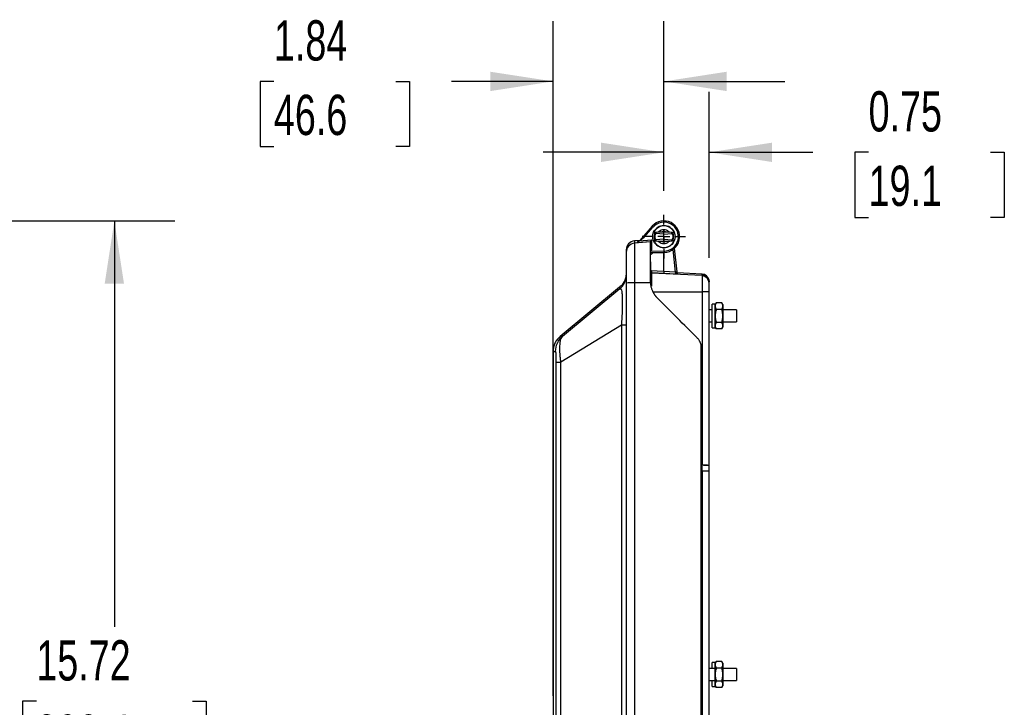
# Model space of a CAD drawing. Header units: inches. Extents: x 2 to 86, y 2 to 66.
# Tile 8 of 36: x 33.5 to 49.8, y 26.1 to 37.5. Entities that reach past the tile are written whole.
import ezdxf

# ---------------------------------------------------------------- set-up
doc = ezdxf.new("R2010")
doc.units = ezdxf.units.IN
doc.header["$LTSCALE"] = 8
doc.header["$MEASUREMENT"] = 0
doc.linetypes.add('CENTERX2', pattern=[0.8, 0.5, -0.1, 0.1, -0.1])
doc.layers.add('CENTER', color=40, linetype='CENTERX2')
doc.layers.add('DIMENSIONS', color=140, linetype='Continuous', lineweight=25)
doc.styles.add('SLDTEXTSTYLE0', font='TXT', dxfattribs={"width": 0.7})
doc.dimstyles.new('SLDDIMSTYLE0', dxfattribs={"dimtxt": 0.679688, "dimasz": 1.04, "dimexe": 0, "dimexo": 0.0625, "dimgap": 0.169922, "dimtad": 0, "dimtih": 1, "dimtoh": 1, "dimrnd": 1e-09, "dimzin": 12, "dimdsep": 46, "dimtxsty": 'SLDTEXTSTYLE0', "dimsah": 1, "dimcen": 0.09, "dimadec": 0, "dimazin": 3, "dimtfac": 1, "dimtofl": 0, "dimtmove": 0, "dimatfit": 3, "dimfxl": 0, "dimfrac": 2, "dimtolj": 1, "dimtzin": 12, "dimarcsym": 0})
doc.dimstyles.new('SLDDIMSTYLE1', dxfattribs={"dimtxt": 0.679688, "dimasz": 1.04, "dimexe": 0, "dimexo": 0.0625, "dimgap": 0.169922, "dimtad": 0, "dimtih": 1, "dimtoh": 1, "dimrnd": 1e-09, "dimdsep": 46, "dimtxsty": 'SLDTEXTSTYLE0', "dimsah": 1, "dimcen": 0.09, "dimadec": 0, "dimazin": 2, "dimtfac": 1, "dimtmove": 0, "dimatfit": 0, "dimfxl": 0, "dimfrac": 2, "dimtolj": 1, "dimtzin": 12, "dimarcsym": 0})
doc.dimstyles.new('SLDDIMSTYLE3', dxfattribs={"dimtxt": 0.679688, "dimasz": 1.04, "dimexe": 0, "dimexo": 0.0625, "dimgap": 0.169922, "dimtad": 0, "dimtih": 1, "dimtoh": 1, "dimrnd": 1e-09, "dimzin": 12, "dimdsep": 46, "dimtxsty": 'SLDTEXTSTYLE0', "dimsah": 1, "dimcen": 0.09, "dimadec": 0, "dimazin": 3, "dimtfac": 1, "dimtmove": 0, "dimatfit": 0, "dimfxl": 0, "dimfrac": 2, "dimtolj": 1, "dimtzin": 12, "dimarcsym": 0})

# ---------------------------------------------------------------- blocks, each defined once
blk = doc.blocks.new('_D_5')
at = {"layer": 'DIMENSIONS'}
for p, q in [((26.891, 34.136), (36.086, 34.136)), ((35.086, 34.136), (35.086, 27.415)), ((33.794, 26.183), (33.566, 26.183)), ((33.566, 26.183), (33.566, 25.103)), ((36.379, 26.183), (36.607, 26.183)), ((36.607, 26.183), (36.607, 25.103)), ((33.566, 25.103), (33.794, 25.103)), ((35.086, 18.412), (35.086, 24.95)), ((36.607, 25.103), (36.379, 25.103)), ((18.981, 18.412), (36.086, 18.412))]:
    blk.add_line(p, q, dxfattribs=at)
for points in [[(35.086, 34.136), (34.926, 33.096), (35.246, 33.096)], [(35.086, 18.412), (35.246, 19.452), (34.926, 19.452)]]:
    blk.add_solid(points, dxfattribs=at)
at = {"layer": 'DIMENSIONS', "char_height": 0.6667, "attachment_point": 1, "style": 'SLDTEXTSTYLE0'}
for s, insert in [('15.72', (33.794, 27.194)), ('399.4', (33.794, 25.962))]:
    blk.add_mtext(s, dxfattribs=dict(at, insert=insert))
blk = doc.blocks.new('_D_7')
at = {"layer": 'DIMENSIONS'}
for p, q in [((42.353, 26.674), (42.353, 37.446)), ((44.188, 34.636), (44.188, 37.446)), ((37.729, 36.446), (37.501, 36.446)), ((37.501, 36.446), (37.501, 35.366)), ((39.749, 36.446), (39.977, 36.446)), ((39.977, 36.446), (39.977, 35.366)), ((42.353, 36.446), (40.67, 36.446)), ((44.188, 36.446), (46.188, 36.446)), ((37.501, 35.366), (37.729, 35.366)), ((39.977, 35.366), (39.749, 35.366))]:
    blk.add_line(p, q, dxfattribs=at)
for points in [[(42.353, 36.446), (41.313, 36.606), (41.313, 36.286)], [(44.188, 36.446), (45.228, 36.286), (45.228, 36.606)]]:
    blk.add_solid(points, dxfattribs=at)
at = {"layer": 'DIMENSIONS', "char_height": 0.6667, "attachment_point": 1, "style": 'SLDTEXTSTYLE0'}
for s, insert in [('1.84', (37.729, 37.458)), ('46.6', (37.729, 36.225))]:
    blk.add_mtext(s, dxfattribs=dict(at, insert=insert))
blk = doc.blocks.new('_D_8')
at = {"layer": 'DIMENSIONS'}
for p, q in [((44.188, 34.636), (44.188, 36.272)), ((44.938, 33.526), (44.938, 36.272)), ((44.188, 35.272), (42.188, 35.272)), ((44.938, 35.272), (46.657, 35.272)), ((47.578, 35.272), (47.349, 35.272)), ((47.349, 35.272), (47.349, 34.192)), ((49.597, 35.272), (49.826, 35.272)), ((49.826, 35.272), (49.826, 34.192)), ((47.349, 34.192), (47.578, 34.192)), ((49.826, 34.192), (49.597, 34.192))]:
    blk.add_line(p, q, dxfattribs=at)
for points in [[(44.188, 35.272), (43.148, 35.432), (43.148, 35.112)], [(44.938, 35.272), (45.978, 35.112), (45.978, 35.432)]]:
    blk.add_solid(points, dxfattribs=at)
at = {"layer": 'DIMENSIONS', "char_height": 0.6667, "attachment_point": 1, "style": 'SLDTEXTSTYLE0'}
for s, insert in [('0.75', (47.578, 36.284)), ('19.1', (47.578, 35.051))]:
    blk.add_mtext(s, dxfattribs=dict(at, insert=insert))
blk = doc.blocks.new('SW_CENTERMARKSYMBOL_1')
at = {"layer": 'CENTER', "color": 0}
for p, q in [((0, 0.2), (0, 0.36)), ((-0.2, 0), (-0.36, 0)), ((0, 0), (-0.1, 0)), ((0, 0), (0, 0.1)), ((0, 0), (0, -0.1)), ((0, 0), (0.1, 0)), ((0.2, 0), (0.36, 0)), ((0, -0.2), (0, -0.36))]:
    blk.add_line(p, q, dxfattribs=at)

msp = doc.modelspace()

# ---------------------------------------------------------------- linework, layer by layer
for p, q in [((43.992, 34.047), (43.788, 33.814)), ((43.863, 33.869), (44.007, 34.034)), ((44.007, 34.034), (43.992, 34.047)), ((44.06, 33.938), (44.018, 33.942)), ((44.045, 33.938), (44.043, 33.933)), ((44.188, 33.916), (44.055, 33.928)), ((44.159, 33.955), (44.188, 33.952)), ((44.188, 33.952), (44.188, 33.96)), ((44.188, 33.952), (44.217, 33.955)), ((44.188, 33.916), (44.188, 33.952)), ((44.188, 33.916), (44.321, 33.928)), ((44.358, 33.942), (44.316, 33.938)), ((43.788, 33.814), (43.7, 33.806)), ((43.7, 33.806), (43.7, 33.767)), ((43.968, 33.79), (43.7, 33.767)), ((43.7, 33.767), (43.7, 33.109)), ((43.739, 33.777), (43.968, 33.797)), ((43.77, 33.8), (43.863, 33.869)), ((43.988, 33.819), (43.77, 33.8)), ((43.968, 33.79), (43.968, 33.797)), ((43.968, 33.11), (43.968, 33.79)), ((43.988, 33.653), (43.988, 33.819)), ((44.018, 33.81), (44.06, 33.814)), ((44.033, 33.893), (44.027, 33.842)), ((44.188, 33.836), (44.055, 33.824)), ((44.188, 33.8), (44.159, 33.797)), ((44.188, 33.836), (44.188, 33.916)), ((44.188, 33.8), (44.188, 33.836)), ((44.188, 33.836), (44.321, 33.824)), ((44.188, 33.792), (44.188, 33.8)), ((44.217, 33.797), (44.188, 33.8)), ((44.316, 33.814), (44.358, 33.81)), ((44.348, 33.842), (44.343, 33.893)), ((43.563, 33.656), (43.563, 33.617)), ((43.563, 33.617), (43.563, 33.108)), ((43.968, 33.652), (43.988, 33.653)), ((44.192, 33.636), (43.968, 33.632)), ((43.968, 33.612), (44.192, 33.616)), ((44.188, 33.3), (44.188, 33.616)), ((44.192, 33.636), (44.192, 33.616)), ((44.336, 33.662), (44.377, 33.29)), ((44.408, 33.293), (44.365, 33.686)), ((43.97, 33.326), (43.97, 33.457)), ((43.981, 33.281), (43.981, 33.274)), ((44.819, 33.23), (43.981, 33.274)), ((43.981, 33.274), (43.981, 33.058)), ((44.185, 33.27), (44.386, 33.259)), ((44.377, 33.29), (44.188, 33.3)), ((44.819, 33.257), (44.41, 33.279)), ((43.563, 33.108), (43.563, 20.144)), ((43.968, 33.11), (43.7, 33.109)), ((43.7, 33.109), (43.7, 20.142)), ((43.968, 33.108), (43.968, 33.11)), ((44.813, 33.251), (44.819, 33.251)), ((44.819, 33.257), (44.819, 33.251)), ((44.819, 33.251), (44.819, 33.23)), ((44.819, 33.251), (44.819, 33.251)), ((44.819, 33.23), (44.819, 32.964)), ((44.938, 33.132), (44.938, 33.142)), ((44.938, 33.126), (44.938, 33.132)), ((44.938, 33.105), (44.938, 33.126)), ((44.938, 32.963), (44.938, 33.105)), ((43.454, 33.037), (42.469, 32.222)), ((43.456, 33.01), (42.509, 32.222)), ((44.008, 32.964), (44.819, 32.964)), ((44.819, 32.964), (44.819, 30.09)), ((44.938, 30.09), (44.938, 32.963)), ((45.055, 32.78), (45.038, 32.751)), ((45.146, 32.78), (45.055, 32.78)), ((45.163, 32.751), (45.146, 32.78)), ((44.988, 32.663), (44.938, 32.663)), ((45.038, 32.76), (44.988, 32.76)), ((44.988, 32.367), (44.988, 32.76)), ((45.038, 32.367), (45.038, 32.76)), ((45.146, 32.672), (45.055, 32.672)), ((45.163, 32.751), (45.163, 32.726)), ((45.163, 32.726), (45.163, 32.563)), ((45.388, 32.663), (45.163, 32.663)), ((45.388, 32.663), (45.388, 32.563)), ((44.938, 32.463), (44.988, 32.463)), ((45.146, 32.455), (45.055, 32.455)), ((45.163, 32.563), (45.163, 32.401)), ((45.163, 32.463), (45.388, 32.463)), ((45.388, 32.563), (45.388, 32.463)), ((43.483, 32.412), (42.482, 31.798)), ((44.988, 32.367), (45.038, 32.367)), ((45.038, 32.376), (45.055, 32.347)), ((45.146, 32.347), (45.055, 32.347)), ((45.146, 32.347), (45.163, 32.376)), ((45.163, 32.401), (45.163, 32.376)), ((42.471, 32.222), (42.471, 32.222)), ((42.353, 31.977), (42.353, 22.591)), ((44.802, 32.095), (44.802, 21.156)), ((44.811, 32.052), (44.811, 21.2)), ((44.811, 21.201), (44.811, 32.051)), ((44.813, 30.09), (44.814, 30.09)), ((44.814, 30.09), (44.819, 30.09)), ((44.819, 30.09), (44.819, 30.09)), ((44.938, 30.084), (44.938, 30.09)), ((44.819, 29.999), (44.819, 23.253)), ((44.938, 23.254), (44.938, 29.998)), ((45.038, 26.823), (44.988, 26.823)), ((44.988, 26.726), (44.988, 26.823)), ((45.055, 26.842), (45.038, 26.813)), ((45.038, 26.822), (45.038, 26.823)), ((45.038, 26.788), (45.038, 26.813)), ((45.038, 26.626), (45.038, 26.788)), ((45.146, 26.842), (45.055, 26.842)), ((45.163, 26.813), (45.146, 26.842)), ((45.163, 26.813), (45.163, 26.788)), ((45.163, 26.788), (45.163, 26.626)), ((45.038, 26.726), (44.938, 26.726)), ((45.038, 26.464), (45.038, 26.626)), ((45.146, 26.734), (45.055, 26.734)), ((45.388, 26.726), (45.163, 26.726)), ((45.163, 26.626), (45.163, 26.464)), ((45.388, 26.726), (45.388, 26.626)), ((45.388, 26.626), (45.388, 26.526)), ((44.938, 26.526), (45.038, 26.526)), ((44.988, 26.429), (44.988, 26.526)), ((44.988, 26.429), (45.038, 26.429)), ((45.038, 26.438), (45.038, 26.464)), ((45.038, 26.438), (45.055, 26.409)), ((45.146, 26.518), (45.055, 26.518)), ((45.146, 26.409), (45.163, 26.438)), ((45.163, 26.526), (45.388, 26.526)), ((45.163, 26.464), (45.163, 26.438)), ((45.146, 26.409), (45.055, 26.409))]:
    msp.add_line(p, q)
at = {"flags": 128}
for points in [[(44.037, 33.94), (44.031, 33.924), (44.024, 33.876)], [(44.343, 33.893), (44.336, 33.924), (44.33, 33.941)], [(44.024, 33.876), (44.031, 33.828), (44.037, 33.812)], [(43.981, 33.274), (43.972, 33.275), (43.968, 33.277)], [(43.981, 33.281), (44.095, 33.275), (44.185, 33.27)], [(44.188, 33.3), (44.074, 33.306), (43.984, 33.311)]]:
    msp.add_lwpolyline(points, dxfattribs=at)
msp.add_circle((44.188, 33.876), 0.185)
for centre, radius, start, end in [((44.188, 33.876), 0.26, 271, 138.8159), ((44.188, 33.876), 0.24, 271, 138.8159), ((44.188, 33.876), 0.183, 22.3429, 157.6571), ((44.188, 33.876), 0.115, 44.7818, 135.2182), ((44.188, 33.876), 0.0839, 90, 110.1643), ((44.188, 33.876), 0.0839, 69.8357, 90), ((44.188, 33.876), 0.164, 337.0827, 24.0127), ((43.713, 33.656), 0.15, 95, 180), ((43.713, 33.617), 0.15, 94.9987, 179.999), ((44.188, 33.876), 0.183, 202.3429, 337.6571), ((44.188, 33.876), 0.115, 224.7818, 315.2182), ((44.188, 33.876), 0.0839, 249.8357, 270), ((44.188, 33.876), 0.0839, 270, 290.1643), ((43.668, 29.65), 3.46, 89.4652, 91.7332), ((44.813, 33.132), 0.125, 14.4573, 87), ((44.813, 33.126), 0.125, 0.0001, 87.0001), ((44.813, 33.105), 0.125, 0.0005, 87.0006), ((44.848, 28.762), 4.202, 88.7746, 90.39), ((44.848, 22.405), 7.685, 89.3301, 90.2132)]:
    msp.add_arc(centre, radius, start, end)
for points in [[(44.018, 33.942), (44.018, 33.943), (44.019, 33.944), (44.019, 33.945)], [(44.055, 33.928), (44.056, 33.931), (44.058, 33.934), (44.06, 33.938)], [(44.055, 33.928), (44.055, 33.928), (44.055, 33.928), (44.055, 33.928)], [(44.316, 33.938), (44.318, 33.934), (44.32, 33.931), (44.321, 33.928)], [(44.321, 33.928), (44.321, 33.928), (44.321, 33.928), (44.321, 33.928)], [(44.357, 33.945), (44.357, 33.944), (44.358, 33.943), (44.358, 33.942)], [(43.968, 33.797), (43.968, 33.797), (43.968, 33.797), (43.968, 33.797)], [(44.019, 33.807), (44.019, 33.808), (44.018, 33.809), (44.018, 33.81)], [(44.06, 33.814), (44.058, 33.817), (44.056, 33.821), (44.055, 33.824)], [(44.055, 33.824), (44.055, 33.824), (44.055, 33.824), (44.055, 33.824)], [(44.321, 33.824), (44.32, 33.821), (44.318, 33.817), (44.316, 33.814)], [(44.321, 33.824), (44.321, 33.824), (44.321, 33.824), (44.321, 33.824)], [(44.358, 33.81), (44.358, 33.809), (44.357, 33.808), (44.357, 33.807)], [(44.412, 33.258), (44.411, 33.268), (44.409, 33.281), (44.408, 33.293)], [(44.819, 33.251), (44.817, 33.251), (44.815, 33.251), (44.813, 33.251)], [(44.813, 33.251), (44.815, 33.251), (44.817, 33.251), (44.819, 33.251)], [(44.74, 32.199), (44.52, 32.419), (44.301, 32.638), (44.081, 32.858)], [(43.563, 32.413), (43.563, 32.413), (43.534, 32.412), (43.483, 32.412)], [(44.811, 32.051), (44.811, 32.051), (44.811, 32.051), (44.811, 32.052)], [(44.813, 30.09), (44.815, 30.06), (44.817, 30.029), (44.819, 29.999)], [(44.938, 29.998), (44.938, 30.027), (44.938, 30.055), (44.938, 30.084)]]:
    msp.add_open_spline(points, degree=3)
for points, knots in [([(44.019, 33.945), (44.037, 33.948), (44.053, 33.95), (44.082, 33.954), (44.094, 33.956), (44.107, 33.957)], [0, 0, 0, 0, 0.5, 0.5, 1, 1, 1, 1]), ([(44.047, 33.942), (44.046, 33.942), (44.046, 33.941), (44.044, 33.936), (44.039, 33.924), (44.034, 33.906), (44.032, 33.889), (44.032, 33.876), (44.032, 33.863), (44.034, 33.846), (44.039, 33.829), (44.043, 33.818), (44.044, 33.815), (44.044, 33.815)], [0, 0, 0, 0, 0.068313, 0.138248, 0.27853, 0.422264, 0.495559, 0.569036, 0.642427, 0.715503, 0.859252, 0.999517, 1, 1, 1, 1]), ([(44.055, 33.824), (44.055, 33.824), (44.054, 33.826), (44.051, 33.831), (44.05, 33.834), (44.046, 33.844), (44.044, 33.85), (44.042, 33.862), (44.041, 33.869), (44.041, 33.883), (44.042, 33.89), (44.044, 33.902), (44.046, 33.908), (44.05, 33.917), (44.051, 33.921), (44.054, 33.926), (44.055, 33.928), (44.055, 33.928)], [0, 0, 0, 0, 0.125, 0.125, 0.25, 0.25, 0.375, 0.375, 0.5, 0.5, 0.625, 0.625, 0.75, 0.75, 0.875, 0.875, 1, 1, 1, 1]), ([(44.055, 33.928), (44.054, 33.928), (44.053, 33.928), (44.051, 33.929), (44.049, 33.93), (44.048, 33.931), (44.046, 33.933), (44.045, 33.937), (44.046, 33.94), (44.047, 33.942)], [0, 0, 0, 0, 0.0980276, 0.1971052, 0.297249, 0.398475, 0.5007985, 0.7119363, 1, 1, 1, 1]), ([(44.107, 33.957), (44.107, 33.957), (44.109, 33.957), (44.112, 33.957), (44.115, 33.957), (44.118, 33.957), (44.121, 33.957), (44.125, 33.957), (44.128, 33.957), (44.132, 33.957), (44.136, 33.956), (44.139, 33.956), (44.143, 33.956), (44.147, 33.956), (44.151, 33.955), (44.155, 33.955), (44.158, 33.955), (44.159, 33.955)], [0, 0, 0, 0, 0.065964, 0.131777, 0.197548, 0.263358, 0.329268, 0.39532, 0.461545, 0.527964, 0.594594, 0.661451, 0.728554, 0.795926, 0.863597, 0.931606, 1, 1, 1, 1]), ([(44.217, 33.955), (44.219, 33.955), (44.224, 33.955), (44.231, 33.956), (44.238, 33.956), (44.246, 33.957), (44.253, 33.957), (44.259, 33.957), (44.265, 33.957), (44.268, 33.957), (44.269, 33.957)], [0, 0, 0, 0, 0.124044, 0.248277, 0.373078, 0.498702, 0.627312, 0.753582, 0.877652, 1, 1, 1, 1]), ([(44.269, 33.957), (44.281, 33.956), (44.294, 33.954), (44.323, 33.95), (44.339, 33.948), (44.357, 33.945)], [0, 0, 0, 0, 0.5, 0.5, 1, 1, 1, 1]), ([(44.329, 33.942), (44.33, 33.941), (44.33, 33.94), (44.33, 33.938), (44.33, 33.936), (44.33, 33.935), (44.33, 33.934), (44.329, 33.933), (44.328, 33.931), (44.326, 33.929), (44.323, 33.928), (44.321, 33.928)], [0, 0, 0, 0, 0.1054933, 0.202278, 0.2903487, 0.3697006, 0.4403302, 0.5022356, 0.5034993, 0.7568568, 1, 1, 1, 1]), ([(44.321, 33.928), (44.321, 33.928), (44.322, 33.926), (44.325, 33.921), (44.326, 33.917), (44.33, 33.908), (44.332, 33.902), (44.334, 33.89), (44.335, 33.883), (44.335, 33.869), (44.334, 33.862), (44.332, 33.85), (44.33, 33.844), (44.326, 33.834), (44.325, 33.831), (44.322, 33.826), (44.321, 33.824), (44.321, 33.824)], [0, 0, 0, 0, 0.125, 0.125, 0.25, 0.25, 0.375, 0.375, 0.5, 0.5, 0.625, 0.625, 0.75, 0.75, 0.875, 0.875, 1, 1, 1, 1]), ([(44.343, 33.888), (44.342, 33.904), (44.339, 33.917), (44.334, 33.932), (44.332, 33.935), (44.33, 33.94), (44.329, 33.942), (44.329, 33.942)], [0, 0, 0, 0, 0.5, 0.5, 0.75, 0.75, 1, 1, 1, 1]), ([(43.77, 33.8), (43.768, 33.799), (43.766, 33.797), (43.763, 33.795), (43.76, 33.793), (43.757, 33.791), (43.753, 33.788), (43.748, 33.784), (43.745, 33.782), (43.742, 33.78), (43.74, 33.778), (43.739, 33.777), (43.739, 33.777), (43.739, 33.777)], [0, 0, 0, 0, 0.098243, 0.182731, 0.253472, 0.31046, 0.462582, 0.589535, 0.692955, 0.783862, 0.863744, 0.93475, 1, 1, 1, 1]), ([(43.988, 33.819), (43.987, 33.818), (43.985, 33.816), (43.982, 33.813), (43.98, 33.811), (43.978, 33.809), (43.977, 33.807), (43.975, 33.805), (43.973, 33.803), (43.971, 33.801), (43.969, 33.799), (43.968, 33.798), (43.968, 33.797), (43.968, 33.797)], [0, 0, 0, 0, 0.110336, 0.210056, 0.299176, 0.377719, 0.445719, 0.503234, 0.563577, 0.688954, 0.801713, 0.904313, 1, 1, 1, 1]), ([(44.107, 33.795), (44.094, 33.796), (44.082, 33.798), (44.053, 33.801), (44.037, 33.804), (44.019, 33.807)], [0, 0, 0, 0, 0.5, 0.5, 1, 1, 1, 1]), ([(44.055, 33.824), (44.054, 33.824), (44.053, 33.824), (44.052, 33.824), (44.05, 33.823), (44.048, 33.821), (44.047, 33.819), (44.045, 33.815), (44.046, 33.812), (44.047, 33.81)], [0, 0, 0, 0, 0.063214, 0.126905, 0.251051, 0.374452, 0.502063, 0.712736, 1, 1, 1, 1]), ([(44.159, 33.797), (44.157, 33.797), (44.152, 33.797), (44.145, 33.796), (44.137, 33.796), (44.13, 33.795), (44.123, 33.795), (44.117, 33.795), (44.111, 33.795), (44.108, 33.795), (44.107, 33.795)], [0, 0, 0, 0, 0.124044, 0.248277, 0.373078, 0.498702, 0.627312, 0.753582, 0.877652, 1, 1, 1, 1]), ([(44.269, 33.795), (44.269, 33.795), (44.267, 33.795), (44.265, 33.795), (44.262, 33.795), (44.259, 33.795), (44.256, 33.795), (44.253, 33.795), (44.249, 33.795), (44.242, 33.795), (44.231, 33.796), (44.222, 33.797), (44.217, 33.797)], [0, 0, 0, 0, 0.061063, 0.122461, 0.184293, 0.246633, 0.309526, 0.372999, 0.437059, 0.5017, 0.751787, 1, 1, 1, 1]), ([(44.357, 33.807), (44.339, 33.804), (44.323, 33.801), (44.294, 33.798), (44.281, 33.796), (44.269, 33.795)], [0, 0, 0, 0, 0.5, 0.5, 1, 1, 1, 1]), ([(44.321, 33.824), (44.322, 33.824), (44.323, 33.824), (44.325, 33.823), (44.326, 33.822), (44.328, 33.821), (44.329, 33.819), (44.331, 33.815), (44.33, 33.812), (44.329, 33.81)], [0, 0, 0, 0, 0.098028, 0.197105, 0.297249, 0.398475, 0.500798, 0.711936, 1, 1, 1, 1]), ([(44.329, 33.81), (44.329, 33.81), (44.33, 33.811), (44.332, 33.817), (44.334, 33.82), (44.339, 33.835), (44.342, 33.848), (44.343, 33.864)], [0, 0, 0, 0, 0.25, 0.25, 0.5, 0.5, 1, 1, 1, 1]), ([(44.343, 33.888), (44.344, 33.887), (44.344, 33.883), (44.344, 33.878), (44.344, 33.873), (44.344, 33.868), (44.344, 33.865), (44.343, 33.864)], [0, 0, 0, 0, 0.200724, 0.40006, 0.599033, 0.798673, 1, 1, 1, 1]), ([(43.988, 33.653), (43.987, 33.655), (43.985, 33.658), (43.983, 33.663), (43.98, 33.668), (43.977, 33.673), (43.975, 33.678), (43.972, 33.682), (43.97, 33.687), (43.969, 33.689), (43.968, 33.69), (43.968, 33.69), (43.968, 33.69)], [0, 0, 0, 0, 0.113248, 0.226013, 0.33735, 0.446362, 0.552208, 0.707205, 0.795345, 0.903043, 0.968173, 1, 1, 1, 1]), ([(43.968, 33.662), (43.97, 33.661), (43.977, 33.658), (43.984, 33.655), (43.988, 33.653)], [0, 0, 0, 0, 0.359848, 1, 1, 1, 1]), ([(43.968, 33.581), (43.983, 33.588), (43.999, 33.597), (44.008, 33.612), (44.009, 33.613)], [0, 0, 0, 0, 0.926513, 1, 1, 1, 1]), ([(43.563, 33.269), (43.562, 33.247), (43.559, 33.203), (43.536, 33.14), (43.502, 33.083), (43.47, 33.053), (43.454, 33.037)], [0, 0, 0, 0, 0.2499923, 0.4999853, 0.7499531, 1, 1, 1, 1]), ([(43.984, 33.311), (43.98, 33.311), (43.976, 33.312), (43.971, 33.318), (43.97, 33.322), (43.97, 33.326)], [0, 0, 0, 0, 0.5, 0.5, 1, 1, 1, 1]), ([(43.984, 33.311), (43.983, 33.303), (43.983, 33.295), (43.982, 33.284), (43.981, 33.281), (43.981, 33.281)], [0, 0, 0, 0, 0.5, 0.5, 1, 1, 1, 1]), ([(44.188, 33.3), (44.188, 33.292), (44.187, 33.284), (44.186, 33.273), (44.185, 33.27), (44.185, 33.27)], [0, 0, 0, 0, 0.5, 0.5, 1, 1, 1, 1]), ([(44.377, 33.29), (44.385, 33.291), (44.393, 33.292), (44.405, 33.293), (44.408, 33.293), (44.408, 33.293)], [0, 0, 0, 0, 0.5, 0.5, 1, 1, 1, 1]), ([(44.377, 33.29), (44.379, 33.282), (44.381, 33.274), (44.385, 33.263), (44.386, 33.259), (44.386, 33.259)], [0, 0, 0, 0, 0.5, 0.5, 1, 1, 1, 1]), ([(43.456, 33.01), (43.489, 33.038), (43.516, 33.073), (43.553, 33.152), (43.563, 33.196), (43.563, 33.239)], [0, 0, 0, 0, 0.5, 0.5, 1, 1, 1, 1]), ([(44.081, 32.858), (44.078, 32.861), (44.072, 32.867), (44.064, 32.876), (44.056, 32.886), (44.048, 32.896), (44.04, 32.906), (44.033, 32.916), (44.026, 32.927), (44.02, 32.938), (44.013, 32.949), (44.008, 32.96), (44.001, 32.975), (43.993, 32.993), (43.985, 33.016), (43.979, 33.038), (43.974, 33.061), (43.97, 33.085), (43.969, 33.1), (43.968, 33.108)], [0, 0, 0, 0, 0.045442, 0.090703, 0.135829, 0.18087, 0.225874, 0.270889, 0.315964, 0.361147, 0.406486, 0.45203, 0.497823, 0.581372, 0.664565, 0.747714, 0.831131, 0.915125, 1, 1, 1, 1]), ([(44.386, 33.259), (44.389, 33.259), (44.393, 33.259), (44.399, 33.259), (44.405, 33.258), (44.409, 33.258), (44.411, 33.258), (44.412, 33.258), (44.412, 33.258), (44.412, 33.258), (44.412, 33.258)], [0, 0, 0, 0, 0.177412, 0.344796, 0.502901, 0.752363, 0.876791, 0.938942, 0.970061, 1, 1, 1, 1]), ([(44.819, 33.251), (44.821, 33.251), (44.826, 33.25), (44.841, 33.248), (44.855, 33.246), (44.864, 33.24), (44.864, 33.24)], [0, 0, 0, 0, 0.112128, 0.314279, 0.98735, 1, 1, 1, 1]), ([(44.879, 33.229), (44.888, 33.224), (44.907, 33.212), (44.925, 33.185), (44.936, 33.154), (44.937, 33.136), (44.938, 33.126)], [0, 0, 0, 0, 0.226955, 0.553242, 0.761723, 1, 1, 1, 1]), ([(43.454, 33.037), (43.454, 33.037), (43.454, 33.038), (43.454, 33.037), (43.454, 33.037)], [0, 0, 0, 0, 0.9980758, 1, 1, 1, 1]), ([(43.454, 33.037), (43.454, 33.036), (43.454, 33.034), (43.455, 33.018), (43.456, 33.01)], [0, 0, 0, 0, 0.49998, 1, 1, 1, 1]), ([(43.456, 33.01), (43.462, 33.015), (43.468, 33.016), (43.478, 33.01), (43.482, 33.003), (43.488, 32.979), (43.491, 32.962), (43.495, 32.921), (43.496, 32.896), (43.499, 32.811), (43.499, 32.739), (43.496, 32.621), (43.494, 32.58), (43.489, 32.496), (43.486, 32.453), (43.483, 32.412)], [0, 0, 0, 0, 0.125, 0.125, 0.25, 0.25, 0.375, 0.375, 0.5, 0.5, 0.75, 0.75, 0.875, 0.875, 1, 1, 1, 1]), ([(45.055, 32.78), (45.049, 32.77), (45.045, 32.761), (45.039, 32.743), (45.038, 32.735), (45.038, 32.726)], [0, 0, 0, 0, 0.5, 0.5, 1, 1, 1, 1]), ([(45.163, 32.726), (45.163, 32.735), (45.162, 32.743), (45.156, 32.761), (45.152, 32.77), (45.146, 32.78)], [0, 0, 0, 0, 0.5, 0.5, 1, 1, 1, 1]), ([(45.038, 32.726), (45.038, 32.717), (45.039, 32.709), (45.045, 32.691), (45.049, 32.682), (45.055, 32.672)], [0, 0, 0, 0, 0.5, 0.5, 1, 1, 1, 1]), ([(45.055, 32.672), (45.049, 32.652), (45.045, 32.633), (45.039, 32.598), (45.038, 32.581), (45.038, 32.563)], [0, 0, 0, 0, 0.5, 0.5, 1, 1, 1, 1]), ([(45.146, 32.672), (45.152, 32.682), (45.156, 32.691), (45.162, 32.709), (45.163, 32.717), (45.163, 32.726)], [0, 0, 0, 0, 0.5, 0.5, 1, 1, 1, 1]), ([(45.163, 32.563), (45.163, 32.581), (45.162, 32.598), (45.156, 32.633), (45.152, 32.652), (45.146, 32.672)], [0, 0, 0, 0, 0.5, 0.5, 1, 1, 1, 1]), ([(45.038, 32.563), (45.038, 32.546), (45.039, 32.529), (45.045, 32.494), (45.049, 32.475), (45.055, 32.455)], [0, 0, 0, 0, 0.5, 0.5, 1, 1, 1, 1]), ([(45.055, 32.455), (45.049, 32.445), (45.045, 32.436), (45.039, 32.418), (45.038, 32.41), (45.038, 32.401)], [0, 0, 0, 0, 0.5, 0.5, 1, 1, 1, 1]), ([(45.146, 32.455), (45.152, 32.475), (45.156, 32.494), (45.162, 32.529), (45.163, 32.546), (45.163, 32.563)], [0, 0, 0, 0, 0.5, 0.5, 1, 1, 1, 1]), ([(45.163, 32.401), (45.163, 32.41), (45.162, 32.418), (45.156, 32.436), (45.152, 32.445), (45.146, 32.455)], [0, 0, 0, 0, 0.5, 0.5, 1, 1, 1, 1]), ([(43.483, 32.412), (43.483, 32.352), (43.483, 32.292), (43.483, 32.171), (43.483, 32.111), (43.483, 31.93), (43.483, 31.809), (43.483, 31.448), (43.483, 31.207), (43.483, 30.483), (43.484, 30.001), (43.484, 28.555), (43.484, 27.59), (43.484, 25.662), (43.484, 24.697), (43.484, 23.251), (43.483, 22.769), (43.483, 22.045), (43.483, 21.804), (43.483, 21.443), (43.483, 21.322), (43.483, 21.141), (43.483, 21.081), (43.483, 20.96), (43.483, 20.9), (43.483, 20.84)], [0, 0, 0, 0, 0.015625, 0.015625, 0.03125, 0.03125, 0.0625, 0.0625, 0.125, 0.125, 0.25, 0.25, 0.5, 0.5, 0.75, 0.75, 0.875, 0.875, 0.9375, 0.9375, 0.96875, 0.96875, 0.984375, 0.984375, 1, 1, 1, 1]), ([(45.038, 32.401), (45.038, 32.392), (45.039, 32.384), (45.045, 32.366), (45.049, 32.357), (45.055, 32.347)], [0, 0, 0, 0, 0.5, 0.5, 1, 1, 1, 1]), ([(45.146, 32.347), (45.152, 32.357), (45.156, 32.366), (45.162, 32.384), (45.163, 32.392), (45.163, 32.401)], [0, 0, 0, 0, 0.5, 0.5, 1, 1, 1, 1]), ([(42.469, 32.222), (42.452, 32.206), (42.418, 32.174), (42.381, 32.113), (42.357, 32.046), (42.354, 31.999), (42.353, 31.975)], [0, 0, 0, 0, 0.250047, 0.500015, 0.750008, 1, 1, 1, 1]), ([(42.395, 31.977), (42.395, 32.023), (42.405, 32.07), (42.444, 32.154), (42.473, 32.192), (42.509, 32.222)], [0, 0, 0, 0, 0.5, 0.5, 1, 1, 1, 1]), ([(42.482, 31.798), (42.478, 31.824), (42.475, 31.848), (42.47, 31.893), (42.469, 31.914), (42.465, 31.974), (42.464, 32.01), (42.465, 32.06), (42.466, 32.076), (42.468, 32.107), (42.469, 32.122), (42.472, 32.143), (42.474, 32.15), (42.477, 32.164), (42.478, 32.17), (42.483, 32.184), (42.486, 32.191), (42.492, 32.201), (42.494, 32.205), (42.498, 32.211), (42.5, 32.213), (42.503, 32.217), (42.506, 32.219), (42.509, 32.222)], [0, 0, 0, 0, 0.125, 0.125, 0.25, 0.25, 0.5, 0.5, 0.625, 0.625, 0.75, 0.75, 0.8125, 0.8125, 0.875, 0.875, 0.9375, 0.9375, 0.96875, 0.96875, 0.984375, 0.984375, 1, 1, 1, 1]), ([(42.509, 32.222), (42.5, 32.222), (42.481, 32.222), (42.469, 32.222), (42.47, 32.222), (42.471, 32.222)], [0, 0, 0, 0, 0.399987, 0.799978, 1, 1, 1, 1]), ([(44.802, 32.095), (44.801, 32.099), (44.799, 32.105), (44.795, 32.115), (44.791, 32.124), (44.787, 32.134), (44.782, 32.143), (44.775, 32.155), (44.766, 32.169), (44.754, 32.185), (44.744, 32.194), (44.74, 32.199)], [0, 0, 0, 0, 0.08439, 0.168608, 0.252803, 0.33712, 0.421707, 0.506709, 0.672578, 0.836655, 1, 1, 1, 1]), ([(42.355, 31.975), (42.354, 31.975), (42.351, 31.975), (42.364, 31.976), (42.384, 31.976), (42.395, 31.977)], [0, 0, 0, 0, 0.12, 0.56, 1, 1, 1, 1]), ([(42.395, 31.977), (42.395, 31.977), (42.395, 31.976), (42.395, 31.974), (42.395, 31.973), (42.395, 31.968), (42.395, 31.963), (42.396, 31.947), (42.396, 31.933), (42.396, 31.9), (42.396, 31.881), (42.396, 31.841), (42.396, 31.819), (42.396, 31.798)], [0, 0, 0, 0, 0.0625, 0.0625, 0.125, 0.125, 0.25, 0.25, 0.5, 0.5, 0.75, 0.75, 1, 1, 1, 1]), ([(44.811, 32.052), (44.811, 32.053), (44.811, 32.056), (44.81, 32.059), (44.81, 32.063), (44.809, 32.067), (44.808, 32.07), (44.808, 32.074), (44.807, 32.078), (44.806, 32.081), (44.805, 32.085), (44.804, 32.088), (44.803, 32.092), (44.802, 32.094), (44.802, 32.095)], [0, 0, 0, 0, 0.056826, 0.118146, 0.184105, 0.254816, 0.330373, 0.410852, 0.496316, 0.586818, 0.682402, 0.783107, 0.888964, 1, 1, 1, 1]), ([(42.396, 31.798), (42.396, 31.582), (42.396, 31.367), (42.396, 30.936), (42.396, 30.72), (42.396, 30.074), (42.396, 28.781), (42.396, 27.488), (42.396, 25.764), (42.396, 24.902), (42.396, 23.609), (42.396, 23.178), (42.396, 22.532), (42.396, 22.316), (42.396, 21.885), (42.396, 21.67), (42.396, 21.454)], [0, 0, 0, 0, 0.0625, 0.0625, 0.125, 0.125, 0.25, 0.5, 0.5, 0.75, 0.75, 0.875, 0.875, 0.9375, 0.9375, 1, 1, 1, 1]), ([(42.396, 31.798), (42.397, 31.798), (42.405, 31.798), (42.434, 31.798), (42.455, 31.798), (42.482, 31.798)], [0, 0, 0, 0, 0.5, 0.5, 1, 1, 1, 1]), ([(42.482, 21.454), (42.482, 21.481), (42.482, 21.508), (42.482, 21.562), (42.482, 21.589), (42.482, 21.67), (42.482, 21.724), (42.482, 21.885), (42.482, 21.993), (42.482, 22.316), (42.482, 22.532), (42.481, 23.178), (42.481, 23.609), (42.481, 24.902), (42.481, 25.764), (42.481, 27.488), (42.481, 28.35), (42.481, 29.643), (42.481, 30.074), (42.482, 30.72), (42.482, 30.936), (42.482, 31.259), (42.482, 31.367), (42.482, 31.528), (42.482, 31.582), (42.482, 31.663), (42.482, 31.69), (42.482, 31.744), (42.482, 31.77), (42.482, 31.798)], [0, 0, 0, 0, 0.007812, 0.007812, 0.015625, 0.015625, 0.03125, 0.03125, 0.0625, 0.0625, 0.125, 0.125, 0.25, 0.25, 0.5, 0.5, 0.75, 0.75, 0.875, 0.875, 0.9375, 0.9375, 0.96875, 0.96875, 0.984375, 0.984375, 0.992187, 0.992187, 1, 1, 1, 1]), ([(44.938, 30.084), (44.938, 30.085), (44.925, 30.086), (44.882, 30.088), (44.851, 30.089), (44.819, 30.09)], [0, 0, 0, 0, 0.5, 0.5, 1, 1, 1, 1]), ([(44.819, 29.999), (44.851, 29.999), (44.882, 29.998), (44.915, 29.998), (44.923, 29.998), (44.935, 29.998), (44.938, 29.998), (44.938, 29.998)], [0, 0, 0, 0, 0.5, 0.5, 0.75, 0.75, 1, 1, 1, 1]), ([(45.055, 26.842), (45.049, 26.832), (45.045, 26.823), (45.039, 26.806), (45.038, 26.797), (45.038, 26.788)], [0, 0, 0, 0, 0.5, 0.5, 1, 1, 1, 1]), ([(45.038, 26.788), (45.038, 26.78), (45.039, 26.771), (45.045, 26.753), (45.049, 26.744), (45.055, 26.734)], [0, 0, 0, 0, 0.5, 0.5, 1, 1, 1, 1]), ([(45.163, 26.788), (45.163, 26.797), (45.162, 26.806), (45.156, 26.823), (45.152, 26.832), (45.146, 26.842)], [0, 0, 0, 0, 0.5, 0.5, 1, 1, 1, 1]), ([(45.146, 26.734), (45.152, 26.744), (45.156, 26.753), (45.162, 26.771), (45.163, 26.78), (45.163, 26.788)], [0, 0, 0, 0, 0.5, 0.5, 1, 1, 1, 1]), ([(45.055, 26.734), (45.049, 26.714), (45.045, 26.696), (45.039, 26.66), (45.038, 26.643), (45.038, 26.626)], [0, 0, 0, 0, 0.5, 0.5, 1, 1, 1, 1]), ([(45.038, 26.626), (45.038, 26.609), (45.039, 26.591), (45.045, 26.556), (45.049, 26.538), (45.055, 26.518)], [0, 0, 0, 0, 0.5, 0.5, 1, 1, 1, 1]), ([(45.163, 26.626), (45.163, 26.643), (45.162, 26.66), (45.156, 26.696), (45.152, 26.714), (45.146, 26.734)], [0, 0, 0, 0, 0.5, 0.5, 1, 1, 1, 1]), ([(45.146, 26.518), (45.152, 26.538), (45.156, 26.556), (45.162, 26.591), (45.163, 26.609), (45.163, 26.626)], [0, 0, 0, 0, 0.5, 0.5, 1, 1, 1, 1]), ([(45.055, 26.518), (45.049, 26.508), (45.045, 26.498), (45.039, 26.481), (45.038, 26.472), (45.038, 26.464)], [0, 0, 0, 0, 0.5, 0.5, 1, 1, 1, 1]), ([(45.038, 26.464), (45.038, 26.455), (45.039, 26.446), (45.045, 26.429), (45.049, 26.419), (45.055, 26.409)], [0, 0, 0, 0, 0.5, 0.5, 1, 1, 1, 1]), ([(45.163, 26.464), (45.163, 26.472), (45.162, 26.481), (45.156, 26.498), (45.152, 26.508), (45.146, 26.518)], [0, 0, 0, 0, 0.5, 0.5, 1, 1, 1, 1]), ([(45.146, 26.409), (45.152, 26.419), (45.156, 26.429), (45.162, 26.446), (45.163, 26.455), (45.163, 26.464)], [0, 0, 0, 0, 0.5, 0.5, 1, 1, 1, 1])]:
    msp.add_open_spline(points, degree=3, knots=knots)
at = {"layer": 'DIMENSIONS'}
msp.add_line((42.353, 26.274), (42.353, 35.845), dxfattribs=at)

# ---------------------------------------------------------------- block references
at = {"layer": 'CENTER'}
msp.add_blockref('SW_CENTERMARKSYMBOL_1', (44.188, 33.876), dxfattribs=at)

# ---------------------------------------------------------------- dimensions: what is measured, and where the dimension line sits
at = {"layer": 'DIMENSIONS'}
dim = msp.add_linear_dim(base=(44.187947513, 36.446216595), p1=(42.352947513, 26.27410972), p2=(44.187947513, 34.235940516), dimstyle='SLDDIMSTYLE3', dxfattribs=at)
dim.commit()
dim.dimension.update_dxf_attribs({"geometry": '_D_7', "text_midpoint": (38.739171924, 36.446216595), "dimtype": 160})
for base, p1, p2, angle, dimstyle, picture, middle in [((44.188, 35.272), (44.938, 33.126), (44.188, 34.236), 0, 'SLDDIMSTYLE1', '_D_8', (48.588, 35.272)), ((35.086, 34.136), (18.581, 18.412), (26.491, 34.136), 90, 'SLDDIMSTYLE0', '_D_5', (35.086, 26.183))]:
    dim = msp.add_linear_dim(base=base, p1=p1, p2=p2, angle=angle, dimstyle=dimstyle, dxfattribs=at)
    dim.commit()
    dim.dimension.update_dxf_attribs({"geometry": picture, "text_midpoint": middle, "dimtype": 160})

doc.saveas('drawing.dxf')
